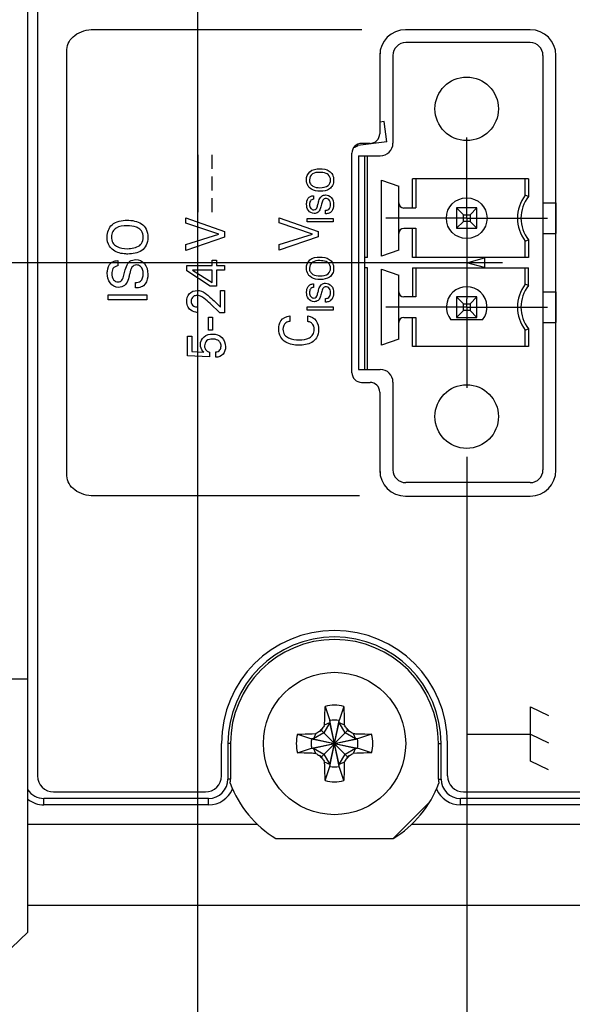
# Model space of a CAD drawing. Header units: inches. Extents: x 0 to 34, y 0 to 22.
# Tile 32 of 74: x 20 to 20.8, y 3.5 to 5. Entities that reach past the tile are written whole.
import ezdxf

# ---------------------------------------------------------------- set-up
doc = ezdxf.new("R2010")
doc.units = ezdxf.units.IN
doc.header["$LTSCALE"] = 1.87
doc.header["$MEASUREMENT"] = 0
doc.linetypes.add('CENTER', pattern=[0.6, 0.375, -0.075, 0.075, -0.075])
doc.layers.get('0').update_dxf_attribs({"linetype": 'CONTINUOUS'})
for name, color, linetype in [('02___PRT_ALL_AXES', 7, 'CONTINUOUS'), ('COSMETIC', 7, 'CONTINUOUS'), ('DEFAULT_1', 7, 'CENTER'), ('DIMENSIONS', 7, 'CONTINUOUS')]:
    doc.layers.add(name, color=color, linetype=linetype)
doc.styles.get("Standard").update_dxf_attribs({"font": 'txt', "width": 0.8})
doc.dimstyles.new('DIMSTYLE_1', dxfattribs={"dimtxt": 0.125, "dimasz": 0.18, "dimexe": 0.125, "dimexo": 0.0625, "dimgap": 0.0625, "dimtad": 0, "dimtih": 1, "dimtoh": 1, "dimdec": 3, "dimzin": 4, "dimdsep": 46, "dimtxsty": 'STANDARD', "dimblk": '_FILLED', "dimblk1": '_FILLED', "dimblk2": '_FILLED', "dimcen": 0.09, "dimadec": 0, "dimazin": 0, "dimtp": 0.001, "dimtm": 0.001, "dimtfac": 1, "dimtdec": 3, "dimtofl": 0, "dimtmove": 0, "dimatfit": 3, "dimldrblk": '_FILLED', "dimfxl": 1, "dimtolj": 1, "dimtzin": 4, "dimarcsym": 0})

# ---------------------------------------------------------------- blocks, each defined once
blk = doc.blocks.new('_FILLED')
at = {"color": 0, "linetype": 'BYBLOCK'}
blk.add_solid([(0, 0), (-1, 0.1736), (-1, -0.1736)], dxfattribs=at)
blk = doc.blocks.new('*D13')
at = {"layer": 'DIMENSIONS', "color": 2, "linetype": 'CONTINUOUS'}
for p, q in [((20.2982, 5.5326), (18.4114, 5.5326)), ((18.5364, 5.5326), (18.5364, 5.2001)), ((18.5364, 4.6175), (18.5364, 4.9501)), ((20.7149, 4.6175), (18.4114, 4.6175))]:
    blk.add_line(p, q, dxfattribs=at)
at = {"layer": 'DIMENSIONS', "color": 2, "linetype": 'CONTINUOUS', "xscale": 0.18, "yscale": 0.18, "zscale": 0.18}
for p, rotation in [((18.5364, 5.5326), 90), ((18.5364, 4.6175), 270)]:
    blk.add_blockref('_FILLED', p, dxfattribs=dict(at, rotation=rotation))
at = {"layer": 'DIMENSIONS', "color": 2, "linetype": 'CONTINUOUS', "insert": (18.5364, 5.1376), "char_height": 0.125, "width": 1.225, "attachment_point": 2, "line_spacing_factor": 0.9}
blk.add_mtext('.915{\\Ftxt.shx;\\W1.000000;\\H0.125000; }[23.24]', dxfattribs=at)
blk = doc.blocks.new('*D14')
at = {"layer": 'DIMENSIONS', "color": 2, "linetype": 'CONTINUOUS'}
for p, q in [((20.2426, 5.2319), (20.2426, 2.6817)), ((19.2796, 3.5357), (19.2796, 2.6817)), ((19.2796, 2.8067), (18.9395, 2.8067)), ((20.2426, 2.8067), (20.6026, 2.8067))]:
    blk.add_line(p, q, dxfattribs=at)
at = {"layer": 'DIMENSIONS', "color": 2, "linetype": 'CONTINUOUS', "xscale": 0.18, "yscale": 0.18, "zscale": 0.18}
blk.add_blockref('_FILLED', (19.2796, 2.8067), dxfattribs=at)
at = {"layer": 'DIMENSIONS', "color": 2, "linetype": 'CONTINUOUS', "xscale": 0.18, "yscale": 0.18, "zscale": 0.18, "rotation": 180}
blk.add_blockref('_FILLED', (20.2426, 2.8067), dxfattribs=at)
at = {"layer": 'DIMENSIONS', "color": 2, "linetype": 'CONTINUOUS', "insert": (18.877, 2.8692), "char_height": 0.125, "width": 1.225, "attachment_point": 3, "line_spacing_factor": 0.9}
blk.add_mtext('.963{\\Ftxt.shx;\\W1.000000;\\H0.125000; }[24.46]', dxfattribs=at)
blk = doc.blocks.new('*D15')
at = {"layer": 'DIMENSIONS', "color": 2, "linetype": 'CONTINUOUS'}
for p, q in [((20.2426, 5.2319), (20.2426, 1.9317)), ((20.6593, 4.3168), (20.6593, 1.9317)), ((20.2426, 2.0567), (19.9083, 2.0567)), ((20.6593, 2.0567), (21.0193, 2.0567))]:
    blk.add_line(p, q, dxfattribs=at)
at = {"layer": 'DIMENSIONS', "color": 2, "linetype": 'CONTINUOUS', "xscale": 0.18, "yscale": 0.18, "zscale": 0.18}
blk.add_blockref('_FILLED', (20.2426, 2.0567), dxfattribs=at)
at = {"layer": 'DIMENSIONS', "color": 2, "linetype": 'CONTINUOUS', "xscale": 0.18, "yscale": 0.18, "zscale": 0.18, "rotation": 180}
blk.add_blockref('_FILLED', (20.6593, 2.0567), dxfattribs=at)
at = {"layer": 'DIMENSIONS', "color": 2, "linetype": 'CONTINUOUS', "insert": (19.8458, 2.1192), "char_height": 0.125, "width": 1.225, "attachment_point": 3, "line_spacing_factor": 0.9}
blk.add_mtext('.417{\\Ftxt.shx;\\W1.000000;\\H0.125000; }[10.58]', dxfattribs=at)
blk = doc.blocks.new('*D16')
at = {"layer": 'DIMENSIONS', "color": 2, "linetype": 'CONTINUOUS'}
for p, q in [((20.6593, 4.3168), (20.6593, 1.1817)), ((21.6796, 3.5357), (21.6796, 1.1817)), ((20.6593, 1.3067), (20.2993, 1.3067)), ((21.6796, 1.3067), (22.0473, 1.3067))]:
    blk.add_line(p, q, dxfattribs=at)
at = {"layer": 'DIMENSIONS', "color": 2, "linetype": 'CONTINUOUS', "xscale": 0.18, "yscale": 0.18, "zscale": 0.18}
blk.add_blockref('_FILLED', (20.6593, 1.3067), dxfattribs=at)
at = {"layer": 'DIMENSIONS', "color": 2, "linetype": 'CONTINUOUS', "xscale": 0.18, "yscale": 0.18, "zscale": 0.18, "rotation": 180}
blk.add_blockref('_FILLED', (21.6796, 1.3067), dxfattribs=at)
at = {"layer": 'DIMENSIONS', "color": 2, "linetype": 'CONTINUOUS', "insert": (22.1098, 1.3692), "char_height": 0.125, "width": 1.325, "attachment_point": 1, "line_spacing_factor": 0.9}
blk.add_mtext('1.020{\\Ftxt.shx;\\W1.000000;\\H0.125000; }[25.92]', dxfattribs=at)

msp = doc.modelspace()

# ---------------------------------------------------------------- linework, layer by layer
at = {"color": 7, "linetype": 'CONTINUOUS'}
for p, q in [((19.9796, 3.5811), (19.9796, 6.539)), ((19.9946, 5.9632), (19.9946, 3.8232)), ((20.7577, 4.9581), (20.5648, 4.9581)), ((20.5247, 4.9409), (20.5251, 4.9407)), ((20.5251, 4.9444), (20.5251, 4.9407)), ((20.5451, 4.9384), (20.5451, 4.8026)), ((20.7774, 4.9384), (20.7774, 4.2967)), ((20.5246, 4.9382), (20.5246, 4.8172)), ((20.5316, 4.8361), (20.5246, 4.8352)), ((20.5357, 4.8044), (20.5316, 4.8361)), ((20.5096, 4.8022), (20.4966, 4.8022)), ((20.5057, 4.8006), (20.5055, 4.8022)), ((20.4816, 4.4472), (20.4816, 4.7872)), ((20.4907, 4.7987), (20.49, 4.8007)), ((20.4919, 4.7829), (20.5254, 4.7829)), ((20.4919, 4.7829), (20.4919, 4.4522)), ((20.5018, 4.4522), (20.5018, 4.7829)), ((20.5057, 4.6254), (20.5057, 4.7829)), ((20.5274, 4.7451), (20.5541, 4.7358)), ((20.5274, 4.6278), (20.5274, 4.7451)), ((20.7551, 4.7474), (20.5752, 4.7474)), ((20.5752, 4.7022), (20.5752, 4.7474)), ((20.5805, 4.7474), (20.5805, 4.7022)), ((20.7498, 4.7219), (20.7498, 4.7474)), ((20.7551, 4.7474), (20.7551, 4.7201)), ((20.5541, 4.637), (20.5541, 4.7358)), ((20.7774, 4.71), (20.7971, 4.71)), ((20.7971, 4.71), (20.7971, 4.6628)), ((20.562, 4.7022), (20.5805, 4.7022)), ((20.675, 4.7022), (20.6435, 4.7022)), ((20.6541, 4.6916), (20.6435, 4.7022)), ((20.6435, 4.7022), (20.6435, 4.6707)), ((20.675, 4.7022), (20.6645, 4.6916)), ((20.675, 4.6707), (20.675, 4.7022)), ((20.7976, 4.7022), (20.7971, 4.7022)), ((20.6435, 4.6707), (20.6541, 4.6812)), ((20.6541, 4.6916), (20.6645, 4.6916)), ((20.6541, 4.6812), (20.6541, 4.6916)), ((20.6645, 4.6812), (20.6541, 4.6812)), ((20.6645, 4.6916), (20.6645, 4.6812)), ((20.6645, 4.6812), (20.675, 4.6707)), ((20.562, 4.6707), (20.5805, 4.6707)), ((20.5752, 4.6254), (20.5752, 4.6707)), ((20.5805, 4.6707), (20.5805, 4.6254)), ((20.6435, 4.6707), (20.675, 4.6707)), ((20.7976, 4.6707), (20.7971, 4.6707)), ((20.7498, 4.6254), (20.7498, 4.651)), ((20.7551, 4.6528), (20.7551, 4.6254)), ((20.7774, 4.6628), (20.7971, 4.6628)), ((20.5541, 4.637), (20.5274, 4.6278)), ((20.5057, 4.6254), (20.5018, 4.6254)), ((20.7551, 4.6254), (20.5752, 4.6254)), ((20.6593, 4.6175), (20.6868, 4.6249)), ((20.6868, 4.6249), (20.6868, 4.6101)), ((20.5057, 4.6097), (20.5018, 4.6097)), ((20.5057, 4.4522), (20.5057, 4.6097)), ((20.5274, 4.6073), (20.5541, 4.598)), ((20.5274, 4.49), (20.5274, 4.6073)), ((20.5752, 4.6097), (20.7551, 4.6097)), ((20.5752, 4.6097), (20.5752, 4.5644)), ((20.5805, 4.6097), (20.5805, 4.5644)), ((20.6868, 4.6101), (20.6593, 4.6175)), ((20.7498, 4.5841), (20.7498, 4.6097)), ((20.7551, 4.5823), (20.7551, 4.6097)), ((20.5541, 4.4992), (20.5541, 4.598)), ((20.5805, 4.5644), (20.562, 4.5644)), ((20.675, 4.5644), (20.6435, 4.5644)), ((20.6541, 4.5538), (20.6435, 4.5644)), ((20.6435, 4.5644), (20.6435, 4.5329)), ((20.675, 4.5644), (20.6645, 4.5538)), ((20.675, 4.5329), (20.675, 4.5644)), ((20.7774, 4.5723), (20.7971, 4.5723)), ((20.7971, 4.5723), (20.7971, 4.525)), ((20.7976, 4.5644), (20.7971, 4.5644)), ((20.6435, 4.5329), (20.6541, 4.5434)), ((20.6541, 4.5538), (20.6645, 4.5538)), ((20.6541, 4.5434), (20.6541, 4.5538)), ((20.6645, 4.5434), (20.6541, 4.5434)), ((20.6645, 4.5538), (20.6645, 4.5434)), ((20.6645, 4.5434), (20.675, 4.5329)), ((20.562, 4.5329), (20.5805, 4.5329)), ((20.5752, 4.4876), (20.5752, 4.5329)), ((20.5805, 4.5329), (20.5805, 4.4876)), ((20.6838, 4.5289), (20.6347, 4.5289)), ((20.6435, 4.5329), (20.675, 4.5329)), ((20.7976, 4.5329), (20.7971, 4.5329)), ((20.7498, 4.4876), (20.7498, 4.5132)), ((20.7551, 4.515), (20.7551, 4.4876)), ((20.7774, 4.525), (20.7971, 4.525)), ((20.5541, 4.4992), (20.5274, 4.49)), ((20.7551, 4.4876), (20.5752, 4.4876)), ((20.4919, 4.4522), (20.5254, 4.4522)), ((20.4966, 4.4322), (20.5096, 4.4322)), ((20.5451, 4.4325), (20.5451, 4.2967)), ((20.5246, 4.4172), (20.5246, 4.2962)), ((20.5247, 4.2941), (20.5251, 4.2944)), ((20.5251, 4.2944), (20.5251, 4.29)), ((20.7577, 4.277), (20.5648, 4.277)), ((19.2796, 3.9732), (19.9796, 3.9732)), ((20.4403, 3.9306), (20.4473, 3.9086)), ((20.4688, 3.9306), (20.4618, 3.9086)), ((20.4473, 3.9057), (20.4381, 3.8897)), ((20.4393, 3.9022), (20.4473, 3.9057)), ((20.4618, 3.8378), (20.4473, 3.9086)), ((20.4473, 3.9086), (20.4473, 3.9057)), ((20.4473, 3.8378), (20.4618, 3.9086)), ((20.4618, 3.8407), (20.4473, 3.9057)), ((20.4473, 3.8407), (20.4618, 3.9057)), ((20.4618, 3.9057), (20.4618, 3.9086)), ((20.4618, 3.9057), (20.4698, 3.9022)), ((20.4711, 3.8897), (20.4618, 3.9057)), ((20.3971, 3.8874), (20.4192, 3.8805)), ((20.4381, 3.8897), (20.4221, 3.8805)), ((20.4256, 3.8885), (20.4221, 3.8805)), ((20.4315, 3.8919), (20.4342, 3.8935)), ((20.4342, 3.8935), (20.4358, 3.8962)), ((20.4342, 3.8935), (20.4749, 3.8528)), ((20.4342, 3.8528), (20.4749, 3.8935)), ((20.4871, 3.8805), (20.4711, 3.8897)), ((20.4733, 3.8962), (20.4749, 3.8935)), ((20.4749, 3.8935), (20.4776, 3.8919)), ((20.4836, 3.8885), (20.4871, 3.8805)), ((20.512, 3.8874), (20.49, 3.8805)), ((20.2796, 3.8232), (20.2796, 3.8732)), ((20.2896, 3.8732), (20.2896, 3.8182)), ((20.4192, 3.8659), (20.49, 3.8805)), ((20.4221, 3.8805), (20.4192, 3.8805)), ((20.4192, 3.8805), (20.49, 3.8659)), ((20.4221, 3.8805), (20.4871, 3.8659)), ((20.4221, 3.8659), (20.4871, 3.8805)), ((20.49, 3.8805), (20.4871, 3.8805)), ((20.6196, 3.8182), (20.6196, 3.8732)), ((20.6296, 3.8232), (20.6296, 3.8732)), ((20.3971, 3.8589), (20.4192, 3.8659)), ((20.4192, 3.8659), (20.4221, 3.8659)), ((20.4221, 3.8659), (20.4381, 3.8567)), ((20.4256, 3.8579), (20.4221, 3.8659)), ((20.4381, 3.8567), (20.4473, 3.8407)), ((20.4618, 3.8407), (20.4711, 3.8567)), ((20.4711, 3.8567), (20.4871, 3.8659)), ((20.4871, 3.8659), (20.4836, 3.8579)), ((20.4871, 3.8659), (20.49, 3.8659)), ((20.512, 3.8589), (20.49, 3.8659)), ((20.4342, 3.8528), (20.4315, 3.8544)), ((20.4358, 3.8501), (20.4342, 3.8528)), ((20.4473, 3.8407), (20.4393, 3.8442)), ((20.4698, 3.8442), (20.4618, 3.8407)), ((20.4749, 3.8528), (20.4733, 3.8501)), ((20.4776, 3.8544), (20.4749, 3.8528)), ((20.4403, 3.8158), (20.4473, 3.8378)), ((20.4473, 3.8407), (20.4473, 3.8378)), ((20.4618, 3.8378), (20.4618, 3.8407)), ((20.4688, 3.8158), (20.4618, 3.8378)), ((20.0196, 3.7982), (20.2546, 3.7982)), ((20.6546, 3.7982), (20.9396, 3.7982)), ((20.2596, 3.7882), (20.0046, 3.7882)), ((20.0046, 3.7782), (20.0046, 3.7882)), ((20.2596, 3.7782), (20.2596, 3.7882)), ((20.9546, 3.7882), (20.6496, 3.7882)), ((20.6496, 3.7782), (20.6496, 3.7882)), ((20.2596, 3.7782), (20.0046, 3.7782)), ((20.9546, 3.7782), (20.6496, 3.7782)), ((19.9796, 3.6232), (20.9796, 3.6232)), ((19.9546, 3.5567), (19.9796, 3.5811))]:
    msp.add_line(p, q, dxfattribs=at)
at = {"color": 40, "linetype": 'CONTINUOUS'}
for p, q in [((20.0818, 4.9784), (20.4968, 4.9784)), ((20.0401, 4.2876), (20.0401, 4.9475)), ((20.2436, 4.6957), (20.2436, 4.7842)), ((20.2653, 4.7626), (20.2653, 4.7842)), ((20.2653, 4.7291), (20.2653, 4.7507)), ((20.2653, 4.6957), (20.2653, 4.7173)), ((20.4221, 4.7212), (20.4221, 4.7158)), ((20.4405, 4.6932), (20.4405, 4.6987)), ((20.2243, 4.6868), (20.2844, 4.6657)), ((20.2243, 4.6788), (20.2243, 4.6868)), ((20.369, 4.6871), (20.4291, 4.666)), ((20.369, 4.6791), (20.369, 4.6871)), ((20.4122, 4.6859), (20.4523, 4.6859)), ((20.4122, 4.6807), (20.4122, 4.6859)), ((20.4523, 4.6807), (20.4122, 4.6807)), ((20.4523, 4.6859), (20.4523, 4.6807)), ((20.2757, 4.6616), (20.2243, 4.6788)), ((20.2844, 4.6657), (20.2844, 4.657)), ((20.4204, 4.6619), (20.369, 4.6791)), ((20.4291, 4.666), (20.4291, 4.6573)), ((20.2243, 4.6454), (20.2757, 4.6616)), ((20.2844, 4.657), (20.2243, 4.6366)), ((20.369, 4.6457), (20.4204, 4.6619)), ((20.4291, 4.6573), (20.369, 4.6369)), ((20.2243, 4.6366), (20.2243, 4.6454)), ((20.369, 4.6369), (20.369, 4.6457)), ((20.1189, 4.6207), (20.1189, 4.6125)), ((20.2652, 4.6214), (20.2719, 4.6214)), ((20.2652, 4.6134), (20.2652, 4.6214)), ((20.2719, 4.6214), (20.2719, 4.6134)), ((20.226, 4.6134), (20.2652, 4.6134)), ((20.226, 4.6048), (20.226, 4.6134)), ((20.262, 4.581), (20.226, 4.6048)), ((20.2652, 4.606), (20.2348, 4.606)), ((20.2348, 4.606), (20.2652, 4.587)), ((20.2652, 4.587), (20.2652, 4.606)), ((20.2719, 4.6134), (20.2844, 4.6134)), ((20.2844, 4.6058), (20.2719, 4.6058)), ((20.2719, 4.6058), (20.2719, 4.581)), ((20.2844, 4.6134), (20.2844, 4.6058)), ((20.1465, 4.5785), (20.1465, 4.5868)), ((20.2719, 4.581), (20.262, 4.581)), ((20.2779, 4.5747), (20.2844, 4.5747)), ((20.2779, 4.5486), (20.2779, 4.5747)), ((20.2844, 4.5747), (20.2844, 4.5398)), ((20.4221, 4.5847), (20.4221, 4.5792)), ((20.1039, 4.5678), (20.1641, 4.5678)), ((20.1039, 4.5598), (20.1039, 4.5678)), ((20.1641, 4.5598), (20.1039, 4.5598)), ((20.1641, 4.5678), (20.1641, 4.5598)), ((20.2683, 4.5582), (20.2779, 4.5486)), ((20.4405, 4.5566), (20.4405, 4.5621)), ((20.2425, 4.5489), (20.2425, 4.5406)), ((20.2768, 4.5398), (20.262, 4.5541)), ((20.4122, 4.5494), (20.4523, 4.5494)), ((20.4122, 4.5441), (20.4122, 4.5494)), ((20.4523, 4.5441), (20.4122, 4.5441)), ((20.4523, 4.5494), (20.4523, 4.5441)), ((20.2594, 4.5332), (20.2657, 4.5332)), ((20.2594, 4.5133), (20.2594, 4.5332)), ((20.2657, 4.5332), (20.2657, 4.5133)), ((20.2844, 4.5398), (20.2768, 4.5398)), ((20.3852, 4.5352), (20.3852, 4.5267)), ((20.4133, 4.5263), (20.4133, 4.5351)), ((20.2657, 4.5133), (20.2594, 4.5133)), ((20.2268, 4.504), (20.2335, 4.504)), ((20.2268, 4.4732), (20.2268, 4.504)), ((20.2335, 4.504), (20.2335, 4.48)), ((20.2611, 4.4718), (20.2268, 4.4732)), ((20.2335, 4.48), (20.2522, 4.479)), ((20.2611, 4.479), (20.2611, 4.4718)), ((20.2708, 4.4711), (20.2708, 4.4793)), ((20.4931, 4.2567), (20.0818, 4.2567)), ((20.7581, 3.9299), (20.7862, 3.9165)), ((20.7581, 3.8457), (20.7581, 3.9299)), ((20.6612, 3.8878), (20.7581, 3.8878)), ((20.7581, 3.8878), (20.7862, 3.8743)), ((20.7862, 3.8322), (20.7581, 3.8457))]:
    msp.add_line(p, q, dxfattribs=at)
at = {"color": 3, "linetype": 'CONTINUOUS'}
msp.add_line((20.5357, 4.8044), (20.4907, 4.7987), dxfattribs=at)
at = {"color": 7, "linetype": 'CONTINUOUS'}
for centre, radius in [((20.6593, 4.8557), 0.0492), ((20.6593, 4.6864), 0.0315), ((20.6593, 4.3793), 0.0492), ((20.4546, 3.8732), 0.1102)]:
    msp.add_circle(centre, radius, dxfattribs=at)
for centre, radius, start, end in [((20.5648, 4.9384), 0.0197, 90, 180), ((20.7577, 4.9384), 0.0197, 0, 90), ((20.5096, 4.8172), 0.015, 270, 360), ((20.4966, 4.7872), 0.015, 90, 180), ((20.5254, 4.8026), 0.0197, 270, 360), ((20.562, 4.71), 0.00787, 180, 270), ((20.7971, 4.6864), 0.0591, 143.1301, 216.8699), ((20.7971, 4.6864), 0.0538, 141.2958, 218.7042), ((20.6397, 4.3915), 0.3482, 70.6595, 71.5767), ((20.562, 4.6628), 0.00787, 90, 180), ((20.6397, 4.9814), 0.3482, 288.4233, 289.3405), ((20.6593, 4.5486), 0.0315, 321.3178, 218.6822), ((20.7971, 4.5486), 0.0591, 143.1301, 216.8699), ((20.7971, 4.5486), 0.0538, 141.2958, 218.7042), ((20.6397, 4.2537), 0.3482, 70.6595, 71.5767), ((20.562, 4.5723), 0.00787, 180, 270), ((20.562, 4.525), 0.00787, 90, 180), ((20.6397, 4.8436), 0.3482, 288.4233, 289.3405), ((20.5254, 4.4325), 0.0197, 0, 90), ((20.4966, 4.4472), 0.015, 180, 270), ((20.5096, 4.4172), 0.015, 0, 90), ((20.5648, 4.2967), 0.0197, 180, 270), ((20.7577, 4.2967), 0.0197, 270, 360), ((20.4546, 3.8732), 0.165, 0, 180), ((20.4546, 3.8732), 0.0592, 76.0695, 103.9305), ((22.3216, 2.7981), 2.1823, 149.6067, 149.7872), ((20.4546, 3.8732), 0.0361, 78.3738, 101.6262), ((18.6603, 2.8407), 2.0979, 30.2091, 30.3969), ((20.4546, 3.8732), 0.0592, 166.0695, 193.9305), ((21.4871, 2.079), 2.0979, 120.2091, 120.3969), ((20.4546, 3.8732), 0.0297, 129.0984, 140.9016), ((20.4546, 3.8732), 0.0297, 39.0984, 50.9016), ((19.3795, 2.0061), 2.1823, 59.6067, 59.7872), ((20.4546, 3.8732), 0.0592, 346.0695, 13.9305), ((20.4546, 3.8732), 0.0361, 168.3738, 191.6262), ((20.4546, 3.8732), 0.0361, 348.3738, 11.6262), ((21.5296, 5.7403), 2.1823, 239.6067, 239.7872), ((19.4221, 5.6674), 2.0979, 300.2091, 300.3969), ((20.4546, 3.8732), 0.0297, 219.0984, 230.9016), ((22.2488, 4.9057), 2.0979, 210.2091, 210.3969), ((18.5875, 4.9482), 2.1823, 329.6067, 329.7872), ((20.4546, 3.8732), 0.0297, 309.0984, 320.9016), ((20.4546, 3.8732), 0.0361, 258.3738, 281.6262), ((20.0196, 3.8232), 0.025, 180, 270), ((20.2546, 3.8232), 0.025, 270, 360), ((20.2596, 3.8182), 0.03, 270, 360), ((20.4546, 3.8732), 0.0592, 256.0695, 283.9305), ((20.6496, 3.8182), 0.03, 180, 270), ((20.6546, 3.8232), 0.025, 180, 270), ((20.0046, 3.8182), 0.03, 213.3739, 270), ((20.0046, 3.8182), 0.04, 231.2668, 270)]:
    msp.add_arc(centre, radius, start, end, dxfattribs=at)
at = {"color": 3, "linetype": 'CONTINUOUS'}
msp.add_arc((20.4507, 4.8802), 0.0908, 291.7901, 296.1295, dxfattribs=at)
at = {"color": 40, "linetype": 'CONTINUOUS'}
for points, knots in [([(20.0401, 4.9475), (20.0401, 4.9558), (20.0521, 4.9739), (20.0715, 4.9784), (20.0818, 4.9784)], [0, 0, 0, 0, 0.448383, 1, 1, 1, 1]), ([(20.4111, 4.7457), (20.4111, 4.7502), (20.4152, 4.761), (20.4264, 4.7629), (20.4318, 4.7629)], [0, 0, 0, 0, 0.457563, 1, 1, 1, 1]), ([(20.4318, 4.7573), (20.4279, 4.7573), (20.4197, 4.757), (20.4158, 4.7491), (20.4158, 4.7457)], [0, 0, 0, 0, 0.535376, 1, 1, 1, 1]), ([(20.4318, 4.7629), (20.4369, 4.7629), (20.4449, 4.7617), (20.4523, 4.7537), (20.4532, 4.7482), (20.4532, 4.7453)], [0, 0, 0, 0, 0.487177, 0.721101, 1, 1, 1, 1]), ([(20.4448, 4.7539), (20.4438, 4.7547), (20.4397, 4.7568), (20.435, 4.7573), (20.4318, 4.7573)], [0, 0, 0, 0, 0.279807, 1, 1, 1, 1]), ([(20.4165, 4.733), (20.4154, 4.7339), (20.4123, 4.7375), (20.4111, 4.7424), (20.4111, 4.7457)], [0, 0, 0, 0, 0.296381, 1, 1, 1, 1]), ([(20.4158, 4.7457), (20.4158, 4.7437), (20.4165, 4.7397), (20.4223, 4.7342), (20.4283, 4.7336), (20.4321, 4.7336)], [0, 0, 0, 0, 0.267588, 0.496666, 1, 1, 1, 1]), ([(20.4532, 4.7453), (20.4532, 4.7425), (20.4524, 4.7372), (20.4454, 4.7292), (20.4375, 4.7281), (20.4325, 4.7281)], [0, 0, 0, 0, 0.275402, 0.506169, 1, 1, 1, 1]), ([(20.4325, 4.7281), (20.4312, 4.7281), (20.4256, 4.7283), (20.4198, 4.7301), (20.4165, 4.733)], [0, 0, 0, 0, 0.222915, 1, 1, 1, 1]), ([(20.4114, 4.7082), (20.4114, 4.709), (20.4116, 4.7128), (20.413, 4.7169), (20.4153, 4.7189)], [0, 0, 0, 0, 0.200694, 1, 1, 1, 1]), ([(20.4153, 4.7189), (20.4159, 4.7194), (20.4179, 4.7208), (20.4205, 4.7211), (20.4221, 4.7212)], [0, 0, 0, 0, 0.306654, 1, 1, 1, 1]), ([(20.4221, 4.7158), (20.4203, 4.7157), (20.4163, 4.7136), (20.416, 4.7096), (20.416, 4.7077)], [0, 0, 0, 0, 0.507648, 1, 1, 1, 1]), ([(20.4285, 4.7062), (20.429, 4.708), (20.4301, 4.7121), (20.4313, 4.7164), (20.4327, 4.7185)], [0, 0, 0, 0, 0.432708, 1, 1, 1, 1]), ([(20.4327, 4.7185), (20.4332, 4.7193), (20.4354, 4.7215), (20.4386, 4.7223), (20.4407, 4.7223)], [0, 0, 0, 0, 0.320292, 1, 1, 1, 1]), ([(20.4413, 4.7168), (20.4396, 4.7168), (20.4355, 4.7144), (20.4351, 4.7102), (20.4345, 4.708)], [0, 0, 0, 0, 0.431853, 1, 1, 1, 1]), ([(20.4407, 4.7223), (20.4439, 4.7223), (20.4516, 4.7191), (20.4532, 4.7111), (20.4532, 4.7072)], [0, 0, 0, 0, 0.452792, 1, 1, 1, 1]), ([(20.4485, 4.7078), (20.4485, 4.7105), (20.4473, 4.7154), (20.4428, 4.7168), (20.4413, 4.7168)], [0, 0, 0, 0, 0.634559, 1, 1, 1, 1]), ([(20.4231, 4.6937), (20.4197, 4.6937), (20.4126, 4.6975), (20.4114, 4.7048), (20.4114, 4.7082)], [0, 0, 0, 0, 0.492399, 1, 1, 1, 1]), ([(20.416, 4.7077), (20.416, 4.7056), (20.4167, 4.7013), (20.4208, 4.6993), (20.4225, 4.6993)], [0, 0, 0, 0, 0.550394, 1, 1, 1, 1]), ([(20.4225, 4.6993), (20.424, 4.6993), (20.4274, 4.7008), (20.428, 4.7044), (20.4285, 4.7062)], [0, 0, 0, 0, 0.430818, 1, 1, 1, 1]), ([(20.431, 4.6977), (20.4305, 4.6969), (20.4284, 4.6947), (20.4252, 4.6937), (20.4231, 4.6937)], [0, 0, 0, 0, 0.290999, 1, 1, 1, 1]), ([(20.4345, 4.708), (20.4342, 4.7067), (20.4333, 4.7032), (20.4323, 4.6996), (20.431, 4.6977)], [0, 0, 0, 0, 0.357794, 1, 1, 1, 1]), ([(20.4405, 4.6987), (20.4423, 4.6987), (20.4473, 4.6995), (20.4485, 4.7051), (20.4485, 4.7078)], [0, 0, 0, 0, 0.382517, 1, 1, 1, 1]), ([(20.4486, 4.6954), (20.448, 4.6949), (20.4454, 4.6935), (20.4425, 4.6932), (20.4405, 4.6932)], [0, 0, 0, 0, 0.301877, 1, 1, 1, 1]), ([(20.4532, 4.7072), (20.4532, 4.7063), (20.453, 4.7021), (20.4514, 4.6974), (20.4486, 4.6954)], [0, 0, 0, 0, 0.206831, 1, 1, 1, 1]), ([(20.1023, 4.6573), (20.1023, 4.6642), (20.1085, 4.6804), (20.1253, 4.6832), (20.1334, 4.6832)], [0, 0, 0, 0, 0.457883, 1, 1, 1, 1]), ([(20.1334, 4.6832), (20.141, 4.6832), (20.1531, 4.6813), (20.1641, 4.6693), (20.1655, 4.661), (20.1655, 4.6567)], [0, 0, 0, 0, 0.486996, 0.720957, 1, 1, 1, 1]), ([(20.1333, 4.6748), (20.1275, 4.6748), (20.1185, 4.674), (20.1102, 4.6657), (20.1093, 4.6602), (20.1093, 4.6574)], [0, 0, 0, 0, 0.526301, 0.747037, 1, 1, 1, 1]), ([(20.1529, 4.6696), (20.1514, 4.6708), (20.1452, 4.674), (20.1382, 4.6748), (20.1333, 4.6748)], [0, 0, 0, 0, 0.279951, 1, 1, 1, 1]), ([(20.1584, 4.6569), (20.1584, 4.6604), (20.1572, 4.6654), (20.1539, 4.6688), (20.1529, 4.6696)], [0, 0, 0, 0, 0.732437, 1, 1, 1, 1]), ([(20.1104, 4.6382), (20.1088, 4.6396), (20.1041, 4.645), (20.1023, 4.6524), (20.1023, 4.6573)], [0, 0, 0, 0, 0.296455, 1, 1, 1, 1]), ([(20.1093, 4.6574), (20.1093, 4.6543), (20.1104, 4.6484), (20.1191, 4.6401), (20.1281, 4.6392), (20.1339, 4.6392)], [0, 0, 0, 0, 0.267896, 0.497047, 1, 1, 1, 1]), ([(20.1655, 4.6567), (20.1655, 4.6525), (20.1642, 4.6446), (20.1538, 4.6326), (20.1419, 4.6309), (20.1344, 4.6309)], [0, 0, 0, 0, 0.275618, 0.506351, 1, 1, 1, 1]), ([(20.1529, 4.6443), (20.1539, 4.645), (20.1573, 4.6484), (20.1584, 4.6535), (20.1584, 4.6569)], [0, 0, 0, 0, 0.268281, 1, 1, 1, 1]), ([(20.1344, 4.6309), (20.1325, 4.6309), (20.1241, 4.6312), (20.1153, 4.6339), (20.1104, 4.6382)], [0, 0, 0, 0, 0.222876, 1, 1, 1, 1]), ([(20.1087, 4.6172), (20.1095, 4.6179), (20.1126, 4.62), (20.1164, 4.6205), (20.1189, 4.6207)], [0, 0, 0, 0, 0.305336, 1, 1, 1, 1]), ([(20.1347, 4.6165), (20.1356, 4.6177), (20.1388, 4.6211), (20.1436, 4.6222), (20.1467, 4.6222)], [0, 0, 0, 0, 0.320685, 1, 1, 1, 1]), ([(20.1467, 4.6222), (20.1516, 4.6222), (20.163, 4.6174), (20.1655, 4.6055), (20.1655, 4.5996)], [0, 0, 0, 0, 0.452441, 1, 1, 1, 1]), ([(20.4111, 4.6091), (20.4111, 4.6136), (20.4152, 4.6245), (20.4264, 4.6263), (20.4318, 4.6263)], [0, 0, 0, 0, 0.457563, 1, 1, 1, 1]), ([(20.4318, 4.6207), (20.4279, 4.6207), (20.4197, 4.6204), (20.4158, 4.6125), (20.4158, 4.6092)], [0, 0, 0, 0, 0.535364, 1, 1, 1, 1]), ([(20.4318, 4.6263), (20.4369, 4.6263), (20.4449, 4.6251), (20.4523, 4.6171), (20.4532, 4.6116), (20.4532, 4.6087)], [0, 0, 0, 0, 0.487193, 0.721116, 1, 1, 1, 1]), ([(20.4448, 4.6173), (20.4438, 4.6181), (20.4397, 4.6202), (20.435, 4.6207), (20.4318, 4.6207)], [0, 0, 0, 0, 0.279808, 1, 1, 1, 1]), ([(20.1027, 4.6011), (20.1027, 4.6023), (20.103, 4.608), (20.1052, 4.6142), (20.1087, 4.6172)], [0, 0, 0, 0, 0.200594, 1, 1, 1, 1]), ([(20.1189, 4.6125), (20.1161, 4.6123), (20.1102, 4.6092), (20.1097, 4.6031), (20.1097, 4.6004)], [0, 0, 0, 0, 0.507977, 1, 1, 1, 1]), ([(20.1284, 4.598), (20.1291, 4.6008), (20.1308, 4.607), (20.1326, 4.6135), (20.1347, 4.6165)], [0, 0, 0, 0, 0.432729, 1, 1, 1, 1]), ([(20.1476, 4.614), (20.1451, 4.614), (20.139, 4.6104), (20.1383, 4.6041), (20.1375, 4.6008)], [0, 0, 0, 0, 0.432025, 1, 1, 1, 1]), ([(20.1584, 4.6006), (20.1584, 4.6046), (20.1566, 4.6119), (20.1499, 4.614), (20.1476, 4.614)], [0, 0, 0, 0, 0.63465, 1, 1, 1, 1]), ([(20.4165, 4.5964), (20.4154, 4.5973), (20.4123, 4.6009), (20.4111, 4.6058), (20.4111, 4.6091)], [0, 0, 0, 0, 0.296415, 1, 1, 1, 1]), ([(20.4158, 4.6092), (20.4158, 4.6071), (20.4165, 4.6031), (20.4223, 4.5976), (20.4283, 4.597), (20.4321, 4.597)], [0, 0, 0, 0, 0.267588, 0.496666, 1, 1, 1, 1]), ([(20.4532, 4.6087), (20.4532, 4.6059), (20.4524, 4.6006), (20.4454, 4.5927), (20.4375, 4.5915), (20.4325, 4.5915)], [0, 0, 0, 0, 0.275418, 0.506186, 1, 1, 1, 1]), ([(20.1203, 4.5793), (20.1153, 4.5793), (20.1047, 4.585), (20.1027, 4.596), (20.1027, 4.6011)], [0, 0, 0, 0, 0.492126, 1, 1, 1, 1]), ([(20.1097, 4.6004), (20.1097, 4.5972), (20.1107, 4.5907), (20.1169, 4.5877), (20.1195, 4.5877)], [0, 0, 0, 0, 0.551324, 1, 1, 1, 1]), ([(20.1195, 4.5877), (20.1216, 4.5877), (20.1268, 4.59), (20.1277, 4.5953), (20.1284, 4.598)], [0, 0, 0, 0, 0.430727, 1, 1, 1, 1]), ([(20.1375, 4.6008), (20.137, 4.5989), (20.1356, 4.5937), (20.1342, 4.5881), (20.1322, 4.5853)], [0, 0, 0, 0, 0.357824, 1, 1, 1, 1]), ([(20.1465, 4.5868), (20.1491, 4.5869), (20.1566, 4.588), (20.1584, 4.5964), (20.1584, 4.6006)], [0, 0, 0, 0, 0.382411, 1, 1, 1, 1]), ([(20.1655, 4.5996), (20.1655, 4.5983), (20.1652, 4.592), (20.1627, 4.5849), (20.1586, 4.5819)], [0, 0, 0, 0, 0.206589, 1, 1, 1, 1]), ([(20.4325, 4.5915), (20.4312, 4.5915), (20.4256, 4.5917), (20.4198, 4.5935), (20.4165, 4.5964)], [0, 0, 0, 0, 0.222915, 1, 1, 1, 1]), ([(20.1322, 4.5853), (20.1314, 4.5842), (20.1283, 4.5808), (20.1235, 4.5793), (20.1203, 4.5793)], [0, 0, 0, 0, 0.291507, 1, 1, 1, 1]), ([(20.1586, 4.5819), (20.1576, 4.5811), (20.1539, 4.579), (20.1495, 4.5785), (20.1465, 4.5785)], [0, 0, 0, 0, 0.30122, 1, 1, 1, 1]), ([(20.2257, 4.5575), (20.2257, 4.5616), (20.2281, 4.5712), (20.2378, 4.5745), (20.2425, 4.5745)], [0, 0, 0, 0, 0.464921, 1, 1, 1, 1]), ([(20.2425, 4.5745), (20.2434, 4.5745), (20.2488, 4.5744), (20.2534, 4.571), (20.2569, 4.5683)], [0, 0, 0, 0, 0.169062, 1, 1, 1, 1]), ([(20.4114, 4.5716), (20.4114, 4.5724), (20.4116, 4.5762), (20.413, 4.5803), (20.4153, 4.5823)], [0, 0, 0, 0, 0.20069, 1, 1, 1, 1]), ([(20.4153, 4.5823), (20.4159, 4.5828), (20.4179, 4.5842), (20.4205, 4.5846), (20.4221, 4.5847)], [0, 0, 0, 0, 0.306606, 1, 1, 1, 1]), ([(20.4221, 4.5792), (20.4203, 4.5791), (20.4163, 4.577), (20.416, 4.573), (20.416, 4.5711)], [0, 0, 0, 0, 0.507648, 1, 1, 1, 1]), ([(20.4285, 4.5696), (20.429, 4.5714), (20.4301, 4.5755), (20.4313, 4.5798), (20.4327, 4.5819)], [0, 0, 0, 0, 0.432751, 1, 1, 1, 1]), ([(20.4327, 4.5819), (20.4332, 4.5827), (20.4354, 4.5849), (20.4386, 4.5857), (20.4407, 4.5857)], [0, 0, 0, 0, 0.320292, 1, 1, 1, 1]), ([(20.4413, 4.5802), (20.4396, 4.5802), (20.4355, 4.5778), (20.4351, 4.5736), (20.4345, 4.5714)], [0, 0, 0, 0, 0.431891, 1, 1, 1, 1]), ([(20.4407, 4.5857), (20.4439, 4.5857), (20.4516, 4.5825), (20.4532, 4.5745), (20.4532, 4.5706)], [0, 0, 0, 0, 0.452792, 1, 1, 1, 1]), ([(20.4485, 4.5713), (20.4485, 4.5739), (20.4473, 4.5788), (20.4428, 4.5802), (20.4413, 4.5802)], [0, 0, 0, 0, 0.634559, 1, 1, 1, 1]), ([(20.2299, 4.5456), (20.2291, 4.5466), (20.2266, 4.5501), (20.2257, 4.5545), (20.2257, 4.5575)], [0, 0, 0, 0, 0.284249, 1, 1, 1, 1]), ([(20.2419, 4.5667), (20.2399, 4.5667), (20.2348, 4.5659), (20.2325, 4.5606), (20.2325, 4.5579)], [0, 0, 0, 0, 0.420144, 1, 1, 1, 1]), ([(20.2325, 4.5579), (20.2325, 4.5549), (20.2352, 4.5493), (20.2405, 4.5489), (20.2425, 4.5489)], [0, 0, 0, 0, 0.597114, 1, 1, 1, 1]), ([(20.2521, 4.5626), (20.2511, 4.5633), (20.248, 4.5654), (20.2443, 4.5667), (20.2419, 4.5667)], [0, 0, 0, 0, 0.330389, 1, 1, 1, 1]), ([(20.2569, 4.5683), (20.2578, 4.5677), (20.2616, 4.5643), (20.2654, 4.5609), (20.2683, 4.5582)], [0, 0, 0, 0, 0.207597, 1, 1, 1, 1]), ([(20.4231, 4.5571), (20.4197, 4.5571), (20.4126, 4.5609), (20.4114, 4.5682), (20.4114, 4.5716)], [0, 0, 0, 0, 0.492407, 1, 1, 1, 1]), ([(20.416, 4.5711), (20.416, 4.569), (20.4167, 4.5647), (20.4208, 4.5627), (20.4225, 4.5627)], [0, 0, 0, 0, 0.550394, 1, 1, 1, 1]), ([(20.4225, 4.5627), (20.424, 4.5627), (20.4274, 4.5642), (20.428, 4.5678), (20.4285, 4.5696)], [0, 0, 0, 0, 0.430851, 1, 1, 1, 1]), ([(20.431, 4.5611), (20.4305, 4.5604), (20.4284, 4.5581), (20.4252, 4.5571), (20.4231, 4.5571)], [0, 0, 0, 0, 0.290998, 1, 1, 1, 1]), ([(20.4345, 4.5714), (20.4342, 4.5701), (20.4333, 4.5666), (20.4323, 4.563), (20.431, 4.5611)], [0, 0, 0, 0, 0.357822, 1, 1, 1, 1]), ([(20.4405, 4.5621), (20.4423, 4.5621), (20.4473, 4.5629), (20.4485, 4.5685), (20.4485, 4.5713)], [0, 0, 0, 0, 0.382537, 1, 1, 1, 1]), ([(20.4486, 4.5588), (20.448, 4.5583), (20.4454, 4.5569), (20.4425, 4.5566), (20.4405, 4.5566)], [0, 0, 0, 0, 0.301848, 1, 1, 1, 1]), ([(20.4532, 4.5706), (20.4532, 4.5697), (20.453, 4.5655), (20.4514, 4.5608), (20.4486, 4.5588)], [0, 0, 0, 0, 0.206831, 1, 1, 1, 1]), ([(20.2425, 4.5406), (20.2417, 4.5406), (20.2371, 4.5408), (20.2324, 4.5429), (20.2299, 4.5456)], [0, 0, 0, 0, 0.186153, 1, 1, 1, 1]), ([(20.3682, 4.5147), (20.3682, 4.5191), (20.37, 4.5295), (20.38, 4.5348), (20.3852, 4.5352)], [0, 0, 0, 0, 0.460702, 1, 1, 1, 1]), ([(20.4133, 4.5351), (20.4182, 4.5346), (20.4279, 4.5289), (20.43, 4.5185), (20.43, 4.5137)], [0, 0, 0, 0, 0.505754, 1, 1, 1, 1]), ([(20.3997, 4.4897), (20.3927, 4.4897), (20.3814, 4.4915), (20.3699, 4.5021), (20.3682, 4.5104), (20.3682, 4.5147)], [0, 0, 0, 0, 0.469022, 0.713274, 1, 1, 1, 1]), ([(20.3852, 4.5267), (20.3831, 4.5264), (20.3771, 4.5248), (20.3748, 4.5181), (20.3748, 4.5144)], [0, 0, 0, 0, 0.363978, 1, 1, 1, 1]), ([(20.3748, 4.5144), (20.3748, 4.5115), (20.3763, 4.5056), (20.3857, 4.4989), (20.3942, 4.4981), (20.3996, 4.4981)], [0, 0, 0, 0, 0.263683, 0.503272, 1, 1, 1, 1]), ([(20.3996, 4.4981), (20.4051, 4.4981), (20.4134, 4.4989), (20.422, 4.506), (20.4232, 4.5115), (20.4232, 4.5143)], [0, 0, 0, 0, 0.510642, 0.740396, 1, 1, 1, 1]), ([(20.43, 4.5137), (20.43, 4.5095), (20.4284, 4.5013), (20.4171, 4.4913), (20.4064, 4.4897), (20.3997, 4.4897)], [0, 0, 0, 0, 0.291885, 0.537117, 1, 1, 1, 1]), ([(20.4196, 4.5236), (20.4191, 4.5241), (20.4172, 4.5254), (20.4149, 4.5261), (20.4133, 4.5263)], [0, 0, 0, 0, 0.312939, 1, 1, 1, 1]), ([(20.2469, 4.4906), (20.2469, 4.4951), (20.2513, 4.5049), (20.2612, 4.507), (20.2658, 4.507)], [0, 0, 0, 0, 0.496201, 1, 1, 1, 1]), ([(20.2657, 4.4993), (20.2625, 4.4993), (20.2559, 4.4981), (20.2533, 4.4916), (20.2533, 4.4889)], [0, 0, 0, 0, 0.536989, 1, 1, 1, 1]), ([(20.2789, 4.4884), (20.2789, 4.4904), (20.2781, 4.4942), (20.273, 4.4985), (20.2684, 4.4993), (20.2657, 4.4993)], [0, 0, 0, 0, 0.311259, 0.569168, 1, 1, 1, 1]), ([(20.2658, 4.507), (20.2709, 4.507), (20.2819, 4.5035), (20.2858, 4.4925), (20.2858, 4.4874)], [0, 0, 0, 0, 0.496427, 1, 1, 1, 1]), ([(20.2522, 4.479), (20.2516, 4.4795), (20.2486, 4.4825), (20.2469, 4.487), (20.2469, 4.4906)], [0, 0, 0, 0, 0.174322, 1, 1, 1, 1]), ([(20.2563, 4.4815), (20.2567, 4.4811), (20.2581, 4.48), (20.2599, 4.4794), (20.2611, 4.479)], [0, 0, 0, 0, 0.30383, 1, 1, 1, 1]), ([(20.2708, 4.4793), (20.2731, 4.4794), (20.2778, 4.4816), (20.2789, 4.4863), (20.2789, 4.4884)], [0, 0, 0, 0, 0.524071, 1, 1, 1, 1]), ([(20.2858, 4.4874), (20.2858, 4.4834), (20.2835, 4.4746), (20.2748, 4.4712), (20.2708, 4.4711)], [0, 0, 0, 0, 0.494395, 1, 1, 1, 1]), ([(20.0818, 4.2567), (20.0715, 4.2567), (20.0521, 4.2611), (20.0401, 4.2792), (20.0401, 4.2876)], [0, 0, 0, 0, 0.551595, 1, 1, 1, 1])]:
    msp.add_open_spline(points, degree=3, knots=knots, dxfattribs=at)
for points in [[(20.4485, 4.7454), (20.4485, 4.7485), (20.4472, 4.752), (20.4448, 4.7539)], [(20.4448, 4.737), (20.4472, 4.7388), (20.4485, 4.7424), (20.4485, 4.7454)], [(20.4321, 4.7336), (20.4365, 4.7336), (20.4413, 4.7343), (20.4448, 4.737)], [(20.1339, 4.6392), (20.1404, 4.6392), (20.1477, 4.6403), (20.1529, 4.6443)], [(20.4485, 4.6088), (20.4485, 4.6119), (20.4472, 4.6154), (20.4448, 4.6173)], [(20.4448, 4.6004), (20.4472, 4.6023), (20.4485, 4.6058), (20.4485, 4.6088)], [(20.4321, 4.597), (20.4365, 4.597), (20.4413, 4.5977), (20.4448, 4.6004)], [(20.262, 4.5541), (20.2589, 4.5572), (20.2557, 4.5601), (20.2521, 4.5626)], [(20.4232, 4.5143), (20.4232, 4.5176), (20.4221, 4.5213), (20.4196, 4.5236)], [(20.2533, 4.4889), (20.2533, 4.4862), (20.2544, 4.4834), (20.2563, 4.4815)]]:
    msp.add_open_spline(points, degree=3, dxfattribs=at)
at = {"color": 7, "linetype": 'CONTINUOUS'}
for points, knots in [([(20.4393, 3.9022), (20.4393, 3.9046), (20.4395, 3.9141), (20.4399, 3.9236), (20.4403, 3.9306)], [0, 0, 0, 0, 0.257991, 1, 1, 1, 1]), ([(20.4688, 3.9306), (20.4689, 3.9283), (20.4694, 3.9189), (20.4697, 3.9094), (20.4698, 3.9022)], [0, 0, 0, 0, 0.24047, 1, 1, 1, 1]), ([(20.3971, 3.8874), (20.3994, 3.8876), (20.4089, 3.888), (20.4184, 3.8883), (20.4256, 3.8885)], [0, 0, 0, 0, 0.240475, 1, 1, 1, 1]), ([(20.4836, 3.8885), (20.486, 3.8884), (20.4955, 3.8882), (20.505, 3.8878), (20.512, 3.8874)], [0, 0, 0, 0, 0.257991, 1, 1, 1, 1]), ([(20.4256, 3.8579), (20.4231, 3.8579), (20.4136, 3.8582), (20.4042, 3.8585), (20.3971, 3.8589)], [0, 0, 0, 0, 0.257991, 1, 1, 1, 1]), ([(20.512, 3.8589), (20.5097, 3.8588), (20.5002, 3.8583), (20.4908, 3.858), (20.4836, 3.8579)], [0, 0, 0, 0, 0.24047, 1, 1, 1, 1]), ([(20.4403, 3.8158), (20.4402, 3.818), (20.4397, 3.8275), (20.4394, 3.837), (20.4393, 3.8442)], [0, 0, 0, 0, 0.24047, 1, 1, 1, 1]), ([(20.4698, 3.8442), (20.4698, 3.8417), (20.4696, 3.8323), (20.4692, 3.8228), (20.4688, 3.8158)], [0, 0, 0, 0, 0.257991, 1, 1, 1, 1])]:
    msp.add_open_spline(points, degree=3, knots=knots, dxfattribs=at)
at = {"layer": '02___PRT_ALL_AXES', "color": 7, "linetype": 'CONTINUOUS'}
for p, q in [((20.7576, 4.9782), (20.5646, 4.9782)), ((20.7976, 4.2962), (20.7976, 4.9382)), ((20.5646, 4.2562), (20.7576, 4.2562)), ((20.2936, 3.8732), (20.2896, 3.8732)), ((20.2936, 3.8732), (20.2936, 3.8182)), ((20.6156, 3.8732), (20.6196, 3.8732)), ((20.6156, 3.8182), (20.6156, 3.8732)), ((20.2936, 3.8182), (20.2896, 3.8182)), ((20.6156, 3.8182), (20.6196, 3.8182)), ((19.9796, 3.7482), (20.335, 3.7482)), ((20.5741, 3.7482), (20.9796, 3.7482)), ((20.3639, 3.7259), (20.5453, 3.7259))]:
    msp.add_line(p, q, dxfattribs=at)
for centre, radius, start, end in [((20.5646, 4.9382), 0.04, 90, 180), ((20.7576, 4.9382), 0.04, 0, 90), ((20.5646, 4.2962), 0.04, 180, 270), ((20.7576, 4.2962), 0.04, 270, 360), ((20.4546, 3.8732), 0.175, 0, 180), ((20.4546, 3.8732), 0.161, 0, 180), ((20.2596, 3.8182), 0.034, 348.8743, 360), ((20.4546, 3.8732), 0.173, 200.8495, 238.3697), ((20.4546, 3.8732), 0.173, 301.6303, 339.1505), ((20.6496, 3.8182), 0.034, 180, 191.1257), ((20.2596, 3.8182), 0.04, 270, 337.5251), ((20.6496, 3.8182), 0.04, 202.4749, 270)]:
    msp.add_arc(centre, radius, start, end, dxfattribs=at)
at = {"layer": 'COSMETIC', "color": 7, "linetype": 'CONTINUOUS'}
for p, q in [((20.2936, 3.8732), (20.2936, 3.8182)), ((20.6156, 3.8182), (20.6156, 3.8732)), ((20.3639, 3.7259), (20.5453, 3.7259))]:
    msp.add_line(p, q, dxfattribs=at)
at = {"layer": 'COSMETIC', "color": 2, "linetype": 'CONTINUOUS'}
msp.add_line((20.5453, 3.7259), (20.6018, 3.7825), dxfattribs=at)
at = {"layer": 'COSMETIC', "color": 7, "linetype": 'CONTINUOUS'}
for centre, radius, start, end in [((20.4546, 3.8732), 0.161, 0, 180), ((20.2596, 3.8182), 0.034, 348.8743, 360), ((20.4546, 3.8732), 0.173, 200.8495, 238.3697), ((20.4546, 3.8732), 0.173, 301.6303, 339.1505), ((20.6496, 3.8182), 0.034, 180, 191.1257)]:
    msp.add_arc(centre, radius, start, end, dxfattribs=at)
at = {"layer": 'DEFAULT_1', "color": 7, "linetype": 'CENTER'}
for p, q in [((20.6593, 4.6864), (20.6593, 4.8114)), ((20.6593, 4.6864), (20.5343, 4.6864)), ((20.6593, 4.6864), (20.7843, 4.6864)), ((20.6593, 4.6864), (20.6593, 4.5614)), ((20.6593, 4.5486), (20.6593, 4.5614)), ((20.6593, 4.5486), (20.5343, 4.5486)), ((20.6593, 4.5486), (20.7843, 4.5486)), ((20.6593, 4.5486), (20.6593, 4.4236))]:
    msp.add_line(p, q, dxfattribs=at)

# ---------------------------------------------------------------- dimensions: what is measured, and where the dimension line sits
at = {"layer": 'DIMENSIONS', "color": 2, "linetype": 'CONTINUOUS'}
dim = msp.add_linear_dim(base=(18.5364, 4.6175), p1=(20.3607, 5.5326), p2=(20.7774, 4.6175), angle=270, dimstyle='DIMSTYLE_1', dxfattribs=at)
dim.commit()
dim.dimension.update_dxf_attribs({"geometry": '*D13', "text_midpoint": (18.5364, 5.0751), "dimtype": 160})
for base, p1, p2, picture, middle in [((20.2426, 2.8067), (19.2796, 3.5982), (20.2426, 5.2944), '*D14', (18.2645, 2.8067)), ((20.6593, 2.0567), (20.2426, 5.2944), (20.6593, 4.3793), '*D15', (19.2333, 2.0567)), ((21.6796, 1.3067), (20.6593, 4.3793), (21.6796, 3.5982), '*D16', (22.7723, 1.3067))]:
    dim = msp.add_linear_dim(base=base, p1=p1, p2=p2, dimstyle='DIMSTYLE_1', dxfattribs=at)
    dim.commit()
    dim.dimension.update_dxf_attribs({"geometry": picture, "text_midpoint": middle, "dimtype": 160})

doc.saveas('drawing.dxf')
